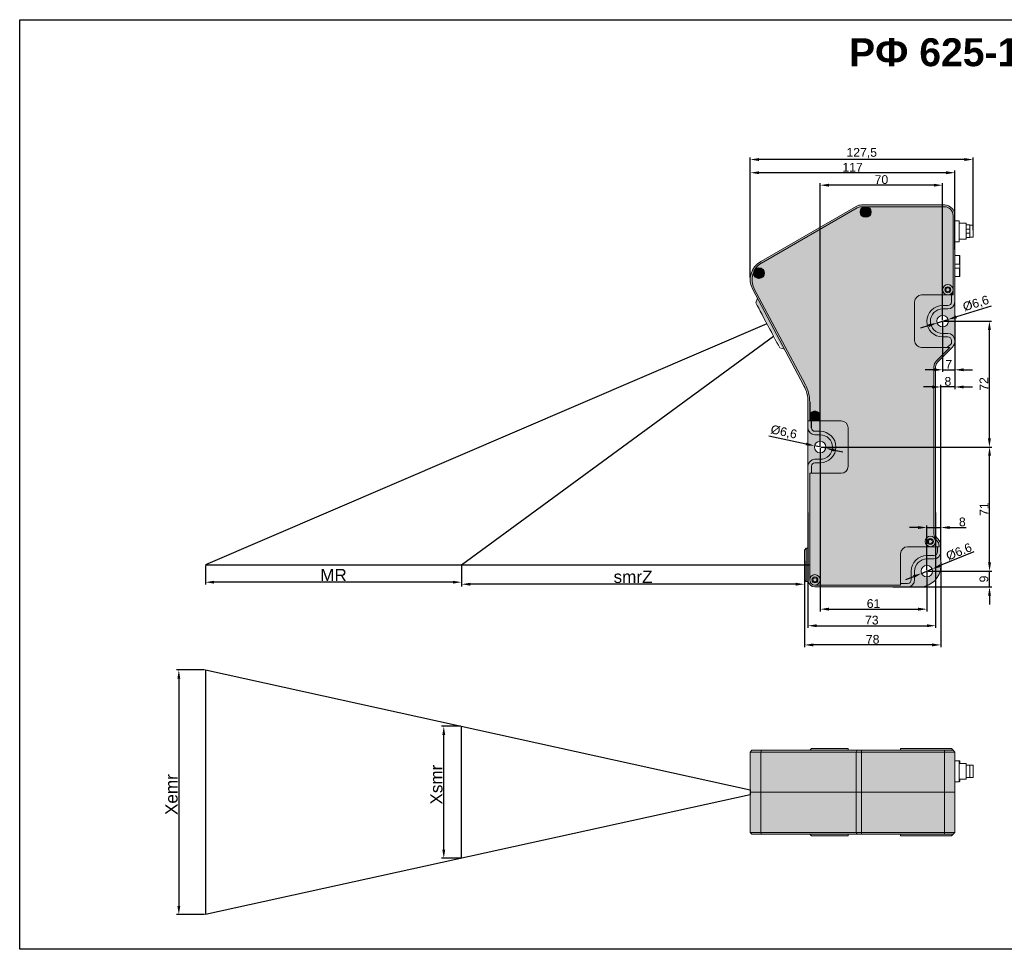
# Model space of a CAD drawing. Header units: millimetres. Extents: x 1690 to 10670, y 1931 to 4673.
# Tile 8 of 48: x 3795 to 4358, y 3020 to 3552. Entities that reach past the tile are written whole.
import ezdxf

# ---------------------------------------------------------------- set-up
doc = ezdxf.new("R2010")
doc.units = ezdxf.units.MM
doc.layers.add('FORMAT', color=7, linetype='Continuous')
doc.styles.get("Standard").update_dxf_attribs({"font": 'arial.ttf'})
doc.dimstyles.new('ISO-25', dxfattribs={"dimtxt": 2.5, "dimasz": 2.5, "dimexe": 1.25, "dimexo": 0.625, "dimtad": 1, "dimdec": 0, "dimtxsty": 'Standard', "dimcen": 2.5, "dimadec": 0, "dimazin": 0, "dimtfac": 1, "dimtdec": 0, "dimtmove": 0, "dimatfit": 3, "dimfxl": 0, "dimarcsym": 0})

# ---------------------------------------------------------------- blocks, each defined once
blk = doc.blocks.new('*D34')
at = {"color": 0, "lineweight": -2, "transparency": 16777216}
for p, q in [((4213.07, 3404.07), (4213.07, 3472.78)), ((4335.57, 3471.53), (4218.07, 3471.53)), ((4340.57, 3431.17), (4340.57, 3472.78))]:
    blk.add_line(p, q, dxfattribs=at)
at = {"color": 0, "transparency": 16777216}
for points in [[(4218.07, 3472.37), (4218.07, 3470.7), (4213.07, 3471.53)], [(4335.57, 3472.37), (4335.57, 3470.7), (4340.57, 3471.53)]]:
    blk.add_solid(points, dxfattribs=at)
at = {"layer": 'Defpoints', "color": 0, "transparency": 16777216}
for p in [(4213.07, 3471.53), (4340.57, 3430.54), (4213.07, 3403.44)]:
    blk.add_point(p, dxfattribs=at)
at = {"color": 0, "transparency": 16777216, "insert": (4276.82, 3475.16), "char_height": 5, "attachment_point": 5}
blk.add_mtext('127,5', dxfattribs=at)
blk = doc.blocks.new('*D39')
at = {"color": 0, "lineweight": -2, "transparency": 16777216}
for p, q in [((4244.07, 3241.93), (4244.07, 3192.6)), ((4322.07, 3241.12), (4322.07, 3192.6)), ((4317.07, 3193.85), (4249.07, 3193.85))]:
    blk.add_line(p, q, dxfattribs=at)
at = {"color": 0, "transparency": 16777216}
for points in [[(4249.07, 3194.68), (4249.07, 3193.01), (4244.07, 3193.85)], [(4317.07, 3194.68), (4317.07, 3193.01), (4322.07, 3193.85)]]:
    blk.add_solid(points, dxfattribs=at)
at = {"layer": 'Defpoints', "color": 0, "transparency": 16777216}
for p in [(4244.07, 3242.55), (4322.07, 3241.74), (4244.07, 3193.85)]:
    blk.add_point(p, dxfattribs=at)
at = {"color": 0, "transparency": 16777216, "insert": (4283.07, 3197.03), "char_height": 5, "attachment_point": 5}
blk.add_mtext('78', dxfattribs=at)
blk = doc.blocks.new('*D40')
at = {"color": 0, "lineweight": -2, "transparency": 16777216}
for p, q in [((4246.07, 3269.56), (4246.07, 3203.57)), ((4319.07, 3269.56), (4319.07, 3203.57)), ((4251.07, 3204.82), (4314.07, 3204.82))]:
    blk.add_line(p, q, dxfattribs=at)
at = {"color": 0, "transparency": 16777216}
for points in [[(4251.07, 3205.65), (4251.07, 3203.99), (4246.07, 3204.82)], [(4314.07, 3205.65), (4314.07, 3203.99), (4319.07, 3204.82)]]:
    blk.add_solid(points, dxfattribs=at)
at = {"layer": 'Defpoints', "color": 0, "transparency": 16777216}
for p in [(4246.07, 3270.19), (4319.07, 3270.19), (4319.07, 3204.82)]:
    blk.add_point(p, dxfattribs=at)
at = {"color": 0, "transparency": 16777216, "insert": (4282.57, 3208), "char_height": 5, "attachment_point": 5}
blk.add_mtext('73', dxfattribs=at)
blk = doc.blocks.new('*D41')
at = {"color": 0, "lineweight": -2, "transparency": 16777216}
for p, q in [((4349.87, 3241.04), (4349.87, 3246.04)), ((4314.69, 3236.04), (4351.12, 3236.04)), ((4349.87, 3227.04), (4349.87, 3236.04)), ((4294.68, 3227.04), (4351.12, 3227.04)), ((4349.87, 3222.04), (4349.87, 3217.04))]:
    blk.add_line(p, q, dxfattribs=at)
at = {"color": 0, "transparency": 16777216}
for points in [[(4349.04, 3241.04), (4350.7, 3241.04), (4349.87, 3236.04)], [(4349.04, 3222.04), (4350.7, 3222.04), (4349.87, 3227.04)]]:
    blk.add_solid(points, dxfattribs=at)
at = {"layer": 'Defpoints', "color": 0, "transparency": 16777216}
for p in [(4314.07, 3236.04), (4349.87, 3236.04), (4294.05, 3227.04)]:
    blk.add_point(p, dxfattribs=at)
at = {"color": 0, "transparency": 16777216, "insert": (4346.69, 3231.54), "char_height": 5, "attachment_point": 5, "rotation": 90}
blk.add_mtext('9', dxfattribs=at)
blk = doc.blocks.new('*D42')
at = {"color": 0, "lineweight": -2, "transparency": 16777216}
for p, q in [((4253.69, 3307.04), (4351.16, 3307.04)), ((4349.91, 3241.04), (4349.91, 3302.04)), ((4314.69, 3236.04), (4351.16, 3236.04))]:
    blk.add_line(p, q, dxfattribs=at)
at = {"color": 0, "transparency": 16777216}
for points in [[(4349.07, 3302.04), (4350.74, 3302.04), (4349.91, 3307.04)], [(4349.07, 3241.04), (4350.74, 3241.04), (4349.91, 3236.04)]]:
    blk.add_solid(points, dxfattribs=at)
at = {"layer": 'Defpoints', "color": 0, "transparency": 16777216}
for p in [(4253.07, 3307.04), (4349.91, 3307.04), (4314.07, 3236.04)]:
    blk.add_point(p, dxfattribs=at)
at = {"color": 0, "transparency": 16777216, "insert": (4346.77, 3271.54), "char_height": 5, "attachment_point": 5, "rotation": 90}
blk.add_mtext('71', dxfattribs=at)
blk = doc.blocks.new('*D43')
at = {"color": 0, "lineweight": -2, "transparency": 16777216}
for p, q in [((4323.69, 3379.04), (4351.07, 3379.04)), ((4349.82, 3312.04), (4349.82, 3374.04)), ((4253.69, 3307.04), (4351.07, 3307.04))]:
    blk.add_line(p, q, dxfattribs=at)
at = {"color": 0, "transparency": 16777216}
for points in [[(4348.99, 3374.04), (4350.66, 3374.04), (4349.82, 3379.04)], [(4348.99, 3312.04), (4350.66, 3312.04), (4349.82, 3307.04)]]:
    blk.add_solid(points, dxfattribs=at)
at = {"layer": 'Defpoints', "color": 0, "transparency": 16777216}
for p in [(4323.07, 3379.04), (4349.82, 3379.04), (4253.07, 3307.04)]:
    blk.add_point(p, dxfattribs=at)
at = {"color": 0, "transparency": 16777216, "insert": (4346.69, 3343.13), "char_height": 5, "attachment_point": 5, "rotation": 90}
blk.add_mtext('72', dxfattribs=at)
blk = doc.blocks.new('*D44')
at = {"color": 0, "lineweight": -2, "transparency": 16777216}
for p, q in [((4323.07, 3378.42), (4323.07, 3349.99)), ((4330.07, 3380.94), (4330.07, 3349.99)), ((4318.07, 3351.24), (4313.07, 3351.24)), ((4323.07, 3351.24), (4330.07, 3351.24)), ((4335.07, 3351.24), (4340.07, 3351.24))]:
    blk.add_line(p, q, dxfattribs=at)
at = {"color": 0, "transparency": 16777216}
for points in [[(4318.07, 3352.08), (4318.07, 3350.41), (4323.07, 3351.24)], [(4335.07, 3352.08), (4335.07, 3350.41), (4330.07, 3351.24)]]:
    blk.add_solid(points, dxfattribs=at)
at = {"layer": 'Defpoints', "color": 0, "transparency": 16777216}
for p in [(4323.07, 3379.04), (4330.07, 3381.57), (4330.07, 3351.24)]:
    blk.add_point(p, dxfattribs=at)
at = {"color": 0, "transparency": 16777216, "insert": (4326.57, 3354.37), "char_height": 5, "attachment_point": 5}
blk.add_mtext('7', dxfattribs=at)
blk = doc.blocks.new('*D45')
at = {"color": 0, "lineweight": -2, "transparency": 16777216}
for p, q in [((4253.07, 3307.67), (4253.07, 3458.1)), ((4318.07, 3456.85), (4258.07, 3456.85)), ((4323.07, 3379.67), (4323.07, 3458.1))]:
    blk.add_line(p, q, dxfattribs=at)
at = {"color": 0, "transparency": 16777216}
for points in [[(4258.07, 3457.68), (4258.07, 3456.02), (4253.07, 3456.85)], [(4318.07, 3457.68), (4318.07, 3456.02), (4323.07, 3456.85)]]:
    blk.add_solid(points, dxfattribs=at)
at = {"layer": 'Defpoints', "color": 0, "transparency": 16777216}
for p in [(4253.07, 3456.85), (4323.07, 3379.04), (4253.07, 3307.04)]:
    blk.add_point(p, dxfattribs=at)
at = {"color": 0, "transparency": 16777216, "insert": (4288.07, 3460.03), "char_height": 5, "attachment_point": 5}
blk.add_mtext('70', dxfattribs=at)
blk = doc.blocks.new('*D46')
at = {"color": 0, "lineweight": -2, "transparency": 16777216}
for p, q in [((4309.07, 3261.01), (4304.07, 3261.01)), ((4314.07, 3236.67), (4314.07, 3262.26)), ((4314.07, 3261.01), (4322.07, 3261.01)), ((4322.07, 3242.37), (4322.07, 3262.26)), ((4327.07, 3261.01), (4336.61, 3261.01))]:
    blk.add_line(p, q, dxfattribs=at)
at = {"color": 0, "transparency": 16777216}
for points in [[(4309.07, 3261.84), (4309.07, 3260.18), (4314.07, 3261.01)], [(4327.07, 3261.84), (4327.07, 3260.18), (4322.07, 3261.01)]]:
    blk.add_solid(points, dxfattribs=at)
at = {"layer": 'Defpoints', "color": 0, "transparency": 16777216}
for p in [(4322.07, 3261.01), (4322.07, 3241.74), (4314.07, 3236.04)]:
    blk.add_point(p, dxfattribs=at)
at = {"color": 0, "transparency": 16777216, "insert": (4334.34, 3264.19), "char_height": 5, "attachment_point": 5}
blk.add_mtext('8', dxfattribs=at)
blk = doc.blocks.new('*D47')
at = {"color": 0, "lineweight": -2, "transparency": 16777216}
for p, q in [((4330.07, 3374.98), (4330.07, 3340.16)), ((4317.07, 3341.41), (4312.07, 3341.41)), ((4322.07, 3242.99), (4322.07, 3342.66)), ((4330.07, 3341.41), (4322.07, 3341.41)), ((4335.07, 3341.41), (4340.07, 3341.41))]:
    blk.add_line(p, q, dxfattribs=at)
at = {"color": 0, "transparency": 16777216}
for points in [[(4317.07, 3342.25), (4317.07, 3340.58), (4322.07, 3341.41)], [(4335.07, 3342.25), (4335.07, 3340.58), (4330.07, 3341.41)]]:
    blk.add_solid(points, dxfattribs=at)
at = {"layer": 'Defpoints', "color": 0, "transparency": 16777216}
for p in [(4330.07, 3375.61), (4322.07, 3341.41), (4322.07, 3242.37)]:
    blk.add_point(p, dxfattribs=at)
at = {"color": 0, "transparency": 16777216, "insert": (4326.07, 3344.59), "char_height": 5, "attachment_point": 5}
blk.add_mtext('8', dxfattribs=at)
blk = doc.blocks.new('*D48')
at = {"color": 0, "lineweight": -2, "transparency": 16777216}
for p, q in [((4223.72, 3313.41), (4244.96, 3308.8)), ((4256.29, 3306.34), (4249.84, 3307.74)), ((4261.18, 3305.28), (4266.06, 3304.22))]:
    blk.add_line(p, q, dxfattribs=at)
at = {"color": 0, "transparency": 16777216}
for points in [[(4245.13, 3309.62), (4244.78, 3307.99), (4249.84, 3307.74)], [(4261.36, 3306.09), (4261, 3304.47), (4256.29, 3306.34)]]:
    blk.add_solid(points, dxfattribs=at)
at = {"layer": 'Defpoints', "color": 0, "transparency": 16777216}
for p in [(4249.84, 3307.74), (4256.29, 3306.34)]:
    blk.add_point(p, dxfattribs=at)
at = {"color": 0, "transparency": 16777216, "insert": (4232.22, 3315.37), "char_height": 5, "attachment_point": 5, "rotation": 347.7503}
blk.add_mtext('%%c6,6', dxfattribs=at)
blk = doc.blocks.new('*D49')
at = {"color": 0, "lineweight": -2, "transparency": 16777216}
for p, q in [((4253.07, 3306.42), (4253.07, 3213.05)), ((4314.07, 3235.42), (4314.07, 3213.05)), ((4258.07, 3214.3), (4309.07, 3214.3))]:
    blk.add_line(p, q, dxfattribs=at)
at = {"color": 0, "transparency": 16777216}
for points in [[(4258.07, 3215.14), (4258.07, 3213.47), (4253.07, 3214.3)], [(4309.07, 3215.14), (4309.07, 3213.47), (4314.07, 3214.3)]]:
    blk.add_solid(points, dxfattribs=at)
at = {"layer": 'Defpoints', "color": 0, "transparency": 16777216}
for p in [(4253.07, 3307.04), (4314.07, 3236.04), (4314.07, 3214.3)]:
    blk.add_point(p, dxfattribs=at)
at = {"color": 0, "transparency": 16777216, "insert": (4283.57, 3217.48), "char_height": 5, "attachment_point": 5}
blk.add_mtext('61', dxfattribs=at)
blk = doc.blocks.new('*D73')
at = {"color": 0, "lineweight": -2, "transparency": 16777216}
for p, q in [((4213.07, 3404.69), (4213.07, 3465.24)), ((4325.07, 3463.99), (4218.07, 3463.99)), ((4330.07, 3420.12), (4330.07, 3465.24))]:
    blk.add_line(p, q, dxfattribs=at)
at = {"color": 0, "transparency": 16777216}
for points in [[(4218.07, 3464.82), (4218.07, 3463.15), (4213.07, 3463.99)], [(4325.07, 3464.82), (4325.07, 3463.15), (4330.07, 3463.99)]]:
    blk.add_solid(points, dxfattribs=at)
at = {"layer": 'Defpoints', "color": 0, "transparency": 16777216}
for p in [(4213.07, 3463.99), (4330.07, 3419.5), (4213.07, 3404.07)]:
    blk.add_point(p, dxfattribs=at)
at = {"color": 0, "transparency": 16777216, "insert": (4271.57, 3467.12), "char_height": 5, "attachment_point": 5}
blk.add_mtext('117', dxfattribs=at)
blk = doc.blocks.new('*D80')
at = {"color": 0, "lineweight": -2, "transparency": 16777216}
for p, q in [((4350.83, 3387.72), (4330.99, 3381.52)), ((4319.92, 3378.06), (4326.22, 3380.03)), ((4315.15, 3376.56), (4310.37, 3375.07))]:
    blk.add_line(p, q, dxfattribs=at)
at = {"color": 0, "transparency": 16777216}
for points in [[(4314.9, 3377.36), (4315.39, 3375.77), (4319.92, 3378.06)], [(4330.74, 3382.31), (4331.24, 3380.72), (4326.22, 3380.03)]]:
    blk.add_solid(points, dxfattribs=at)
at = {"layer": 'Defpoints', "color": 0, "transparency": 16777216}
for p in [(4319.92, 3378.06), (4326.22, 3380.03)]:
    blk.add_point(p, dxfattribs=at)
at = {"color": 0, "transparency": 16777216, "insert": (4342.19, 3388.91), "char_height": 5, "attachment_point": 5, "rotation": 17.3688}
blk.add_mtext('%%c6,6', dxfattribs=at)
blk = doc.blocks.new('*D81')
at = {"color": 0, "lineweight": -2, "transparency": 16777216}
for p, q in [((4340.98, 3247.09), (4321.75, 3239.19)), ((4311.01, 3234.79), (4317.12, 3237.29)), ((4306.39, 3232.89), (4301.76, 3230.99))]:
    blk.add_line(p, q, dxfattribs=at)
at = {"color": 0, "transparency": 16777216}
for points in [[(4321.43, 3239.96), (4322.06, 3238.42), (4317.12, 3237.29)], [(4306.07, 3233.66), (4306.71, 3232.12), (4311.01, 3234.79)]]:
    blk.add_solid(points, dxfattribs=at)
at = {"layer": 'Defpoints', "color": 0, "transparency": 16777216}
for p in [(4317.12, 3237.29), (4311.01, 3234.79)]:
    blk.add_point(p, dxfattribs=at)
at = {"color": 0, "transparency": 16777216, "insert": (4332.41, 3247.16), "char_height": 5, "attachment_point": 5, "rotation": 22.3174}
blk.add_mtext('%%c6.6', dxfattribs=at)
blk = doc.blocks.new('*D153')
at = {"color": 0, "lineweight": -2, "transparency": 16777216}
for p, q in [((4047.44, 3147.3), (4036.6, 3147.3)), ((4037.85, 3076.79), (4037.85, 3142.3)), ((4047.44, 3071.79), (4036.6, 3071.79))]:
    blk.add_line(p, q, dxfattribs=at)
at = {"color": 0, "transparency": 16777216}
for points in [[(4037.02, 3142.3), (4038.68, 3142.3), (4037.85, 3147.3)], [(4037.02, 3076.79), (4038.68, 3076.79), (4037.85, 3071.79)]]:
    blk.add_solid(points, dxfattribs=at)
at = {"layer": 'Defpoints', "color": 0, "transparency": 16777216}
for p in [(4037.85, 3147.3), (4048.07, 3147.3), (4048.07, 3071.79)]:
    blk.add_point(p, dxfattribs=at)
at = {"color": 0, "transparency": 16777216, "insert": (4030.11, 3113.92), "char_height": 7, "attachment_point": 2, "rotation": 90}
blk.add_mtext('Xsmr', dxfattribs=at)
blk = doc.blocks.new('*D154')
at = {"color": 0, "lineweight": -2, "transparency": 16777216}
for p, q in [((3900.97, 3179.54), (3885.13, 3179.54)), ((3886.38, 3174.54), (3886.38, 3044.54)), ((3900.97, 3039.54), (3885.13, 3039.54))]:
    blk.add_line(p, q, dxfattribs=at)
at = {"color": 0, "transparency": 16777216}
for points in [[(3885.55, 3174.54), (3887.21, 3174.54), (3886.38, 3179.54)], [(3885.55, 3044.54), (3887.21, 3044.54), (3886.38, 3039.54)]]:
    blk.add_solid(points, dxfattribs=at)
at = {"layer": 'Defpoints', "color": 0, "transparency": 16777216}
for p in [(3901.59, 3179.54), (3886.38, 3039.54), (3901.59, 3039.54)]:
    blk.add_point(p, dxfattribs=at)
at = {"color": 0, "transparency": 16777216, "insert": (3878.64, 3108.22), "char_height": 7, "attachment_point": 2, "rotation": 90}
blk.add_mtext('Xemr', dxfattribs=at)
blk = doc.blocks.new('*D155')
at = {"color": 0, "lineweight": -2, "transparency": 16777216}
for p, q in [((4048.07, 3239.02), (4048.07, 3227.32)), ((4244.07, 3239.02), (4244.07, 3227.32)), ((4239.07, 3228.57), (4053.07, 3228.57))]:
    blk.add_line(p, q, dxfattribs=at)
at = {"color": 0, "transparency": 16777216}
for points in [[(4053.07, 3229.41), (4053.07, 3227.74), (4048.07, 3228.57)], [(4239.07, 3229.41), (4239.07, 3227.74), (4244.07, 3228.57)]]:
    blk.add_solid(points, dxfattribs=at)
at = {"layer": 'Defpoints', "color": 0, "transparency": 16777216}
for p in [(4048.07, 3239.64), (4244.07, 3239.64), (4048.07, 3228.57)]:
    blk.add_point(p, dxfattribs=at)
at = {"color": 0, "transparency": 16777216, "insert": (4146.07, 3232.76), "char_height": 7, "attachment_point": 5}
blk.add_mtext('smrZ', dxfattribs=at)
blk = doc.blocks.new('*D156')
at = {"color": 0, "lineweight": -2, "transparency": 16777216}
for p, q in [((3901.53, 3239.02), (3901.53, 3228.48)), ((4048.07, 3239.02), (4048.07, 3228.48)), ((4043.07, 3229.73), (3906.53, 3229.73))]:
    blk.add_line(p, q, dxfattribs=at)
at = {"color": 0, "transparency": 16777216}
for points in [[(3906.53, 3230.56), (3906.53, 3228.9), (3901.53, 3229.73)], [(4043.07, 3230.56), (4043.07, 3228.9), (4048.07, 3229.73)]]:
    blk.add_solid(points, dxfattribs=at)
at = {"layer": 'Defpoints', "color": 0, "transparency": 16777216}
for p in [(3901.53, 3239.64), (4048.07, 3239.64), (3901.53, 3229.73)]:
    blk.add_point(p, dxfattribs=at)
at = {"color": 0, "transparency": 16777216, "insert": (3974.8, 3233.85), "char_height": 7, "attachment_point": 5}
blk.add_mtext('MR', dxfattribs=at)

msp = doc.modelspace()

# ---------------------------------------------------------------- hatches: boundary and pattern name
h = msp.add_hatch(color=254)
h.dxf.hatch_style = 1
h.paths.add_polyline_path([(4330.07, 3390.04), (4330.07, 3390.04), (4330.07, 3439.54, 0.414214), (4324.07, 3445.54), (4276.68, 3445.54, 0.131653), (4273.68, 3444.74), (4219.07, 3413.21, 0.404132), (4214.47, 3397.18), (4243.72, 3342.17, -0.122834), (4246.07, 3332.78), (4246.07, 3318.04, 0.414214), (4250.07, 3314.04), (4253.06, 3314.04, -1.000511), (4253.07, 3300.04), (4253.07, 3300.04), (4250.06, 3300.04, 0.413904), (4246.07, 3296.04), (4246.07, 3296.04), (4246.07, 3231.04, 0.414214), (4250.07, 3227.04), (4303.07, 3227.04, 0.414331), (4307.07, 3231.04), (4307.07, 3236.04, -0.414115), (4314.07, 3243.04), (4318.07, 3243.04, 0.414214), (4322.07, 3247.04), (4322.07, 3247.04), (4322.07, 3250.28, 0.201513), (4320.27, 3254.57, -0.201277), (4319.07, 3257.42), (4319.07, 3352.88, -0.198961), (4320.24, 3355.71), (4328.31, 3363.78, 0.098491), (4329.61, 3365.73, 0.101867), (4330.07, 3368.11, 0.409903), (4326.06, 3372.04), (4323.07, 3372.04, -0.999305), (4323.06, 3386.04), (4326.07, 3386.04, 0.414214)])
h = msp.add_hatch(color=254)
h.dxf.hatch_style = 1
h.paths.add_polyline_path([(4329.07, 3439.54, 0.41409), (4324.07, 3444.54), (4279.07, 3444.54, -0.414214), (4282.07, 3441.54, -1), (4276.07, 3441.54, -0.414214), (4279.07, 3444.54), (4276.68, 3444.54, 0.131653), (4274.18, 3443.87), (4219.57, 3412.34, 0.140023), (4215.42, 3407.95, -0.781198), (4221.07, 3406.54, -1), (4215.07, 3406.54, -0.124482), (4215.36, 3407.98, 0.249386), (4215.36, 3397.65), (4244.61, 3342.63, -0.122785), (4247.07, 3332.77), (4247.07, 3324.54, -1.671814), (4251.73, 3322.04), (4265.06, 3322.04, -0.414493), (4269.07, 3318.04), (4269.07, 3296.04, -0.414251), (4265.07, 3292.04), (4248.07, 3292.04), (4247.07, 3292.04), (4247.07, 3231.04, -2.414623), (4250.07, 3228.04), (4299.07, 3228.04), (4299.07, 3229.04), (4299.07, 3246.04, -0.414214), (4303.07, 3250.04), (4303.07, 3250.04), (4316.07, 3250.04, -0.414421), (4313.07, 3253.04, -1), (4319.07, 3253.04, -0.414006), (4316.07, 3250.04), (4320.07, 3250.04), (4321.06, 3250.04, 0.214093), (4319.57, 3253.85, -0.201513), (4318.07, 3257.42), (4318.07, 3352.88, -0.198591), (4319.53, 3356.42), (4327.15, 3364.04), (4325.74, 3364.04), (4311.07, 3364.04, -0.414214), (4307.07, 3368.04), (4307.07, 3390.04, -0.41373), (4311.06, 3394.04), (4326.07, 3394.04, -2.413286), (4329.07, 3397.04)])
h.paths.add_polyline_path([(4328.07, 3390.04), (4328.07, 3394.04), (4311.06, 3394.04, 0.41373), (4307.07, 3390.04), (4307.07, 3368.04, 0.414214), (4311.07, 3364.04), (4325.74, 3364.04), (4328.07, 3366.37), (4328.07, 3368.04, 0.413753), (4326.07, 3370.04), (4323.08, 3370.04, -1.000165), (4323.06, 3388.04), (4326.07, 3388.04, 0.414674)], flags=17)
h.paths.add_polyline_path([(4326.07, 3386.04), (4326.07, 3386.04), (4323.06, 3386.04, 0.999305), (4323.07, 3372.04), (4326.06, 3372.04, -0.414691), (4330.07, 3368.04), (4330.07, 3390.04, -0.414214)])
h.paths.add_polyline_path([(4326.37, 3379.04, -1), (4319.77, 3379.04, -1)], flags=16)
h.paths.add_polyline_path([(4329.07, 3397.04, 2.414214), (4326.07, 3394.04, 0.414214)])
h.paths.add_polyline_path([(4324.37, 3397.04, -1), (4327.77, 3397.04, -1)], flags=16)
h.paths.add_polyline_path([(4324.92, 3397.04, -1), (4327.22, 3397.04, -1)], flags=0)
h.paths.add_polyline_path([(4327.22, 3397.04, 1), (4324.92, 3397.04, 1)], flags=0)
h.paths.add_polyline_path([(4327.77, 3397.04, 1), (4324.37, 3397.04, 1)], flags=16)
h.paths.add_polyline_path([(4269.07, 3318.04, 0.414493), (4265.06, 3322.04), (4251.73, 3322.04), (4248.07, 3322.04), (4248.07, 3318.04, 0.414251), (4250.07, 3316.04), (4253.07, 3316.04, -0.999745), (4253.07, 3298.04), (4250.07, 3298.04, 0.41436), (4248.07, 3296.04), (4248.07, 3292.04), (4265.07, 3292.04, 0.414251), (4269.07, 3296.04)], flags=17)
h.paths.add_polyline_path([(4320.07, 3247.04), (4320.07, 3250.04), (4316.07, 3250.04), (4303.07, 3250.04, 0.414214), (4299.07, 3246.04), (4299.07, 3229.04), (4303.07, 3229.04, 0.41445), (4305.07, 3231.04), (4305.07, 3236.04, -0.414178), (4314.07, 3245.04), (4318.07, 3245.04, 0.414282)], flags=17)
h.paths.add_polyline_path([(4322.07, 3239.04), (4322.07, 3247.04, -0.414214), (4318.07, 3243.04), (4314.07, 3243.04, 0.414115), (4307.07, 3236.04), (4307.07, 3231.04, -0.414331), (4303.07, 3227.04), (4310.07, 3227.04, 0.414214)])
h.paths.add_polyline_path([(4310.77, 3236.04, -1), (4317.37, 3236.04, -1)], flags=0)
h.paths.add_polyline_path([(4310.77, 3236.04, 1), (4317.37, 3236.04, 1)], flags=16)
h = msp.add_hatch(color=254)
h.dxf.hatch_style = 1
h.paths.add_polyline_path([(4282.07, 3441.54, 1), (4276.07, 3441.54, 1)])
h = msp.add_hatch(color=254)
h.dxf.hatch_style = 1
h.paths.add_polyline_path([(4280.22, 3441.54, 1), (4277.92, 3441.54, 1)])
h = msp.add_hatch(color=254)
h.dxf.hatch_style = 1
h.paths.add_polyline_path([(4215.07, 3406.54, 1), (4221.07, 3406.54, 1)])
h = msp.add_hatch(color=254)
h.dxf.hatch_style = 1
h.paths.add_polyline_path([(4216.92, 3406.54, 1), (4219.22, 3406.54, 1)])
h = msp.add_hatch(color=254)
h.dxf.hatch_style = 1
h.paths.add_polyline_path([(4329.07, 3397.04, -0.414373), (4326.07, 3394.04), (4328.07, 3394.04), (4329.07, 3394.04)])
h = msp.add_hatch(color=254)
h.dxf.hatch_style = 1
h.paths.add_polyline_path([(4232.63, 3363.04), (4217.14, 3392.17), (4216.31, 3389.47), (4217.06, 3388.06), (4231.38, 3363.42)])
h = msp.add_hatch(color=254)
h.dxf.hatch_style = 1
h.paths.add_polyline_path([(4247.07, 3324.54, 0.251381), (4248.41, 3322.04), (4251.73, 3322.04, 1.671586)])
h.paths.add_polyline_path([(4251.77, 3324.54, 1), (4248.37, 3324.54, 1)], flags=16)
h = msp.add_hatch(color=254)
h.dxf.hatch_style = 1
h.paths.add_polyline_path([(4247.07, 3322.04), (4248.07, 3322.04), (4248.41, 3322.04, -0.251317), (4247.07, 3324.54)])
h = msp.add_hatch(color=254)
h.dxf.hatch_style = 1
h.paths.add_polyline_path([(4251.77, 3324.54, 1), (4248.37, 3324.54, 1)])
h = msp.add_hatch(color=254)
h.dxf.hatch_style = 1
h.paths.add_polyline_path([(4251.22, 3324.54, -1), (4248.92, 3324.54, -1)])
h = msp.add_hatch(color=254)
h.dxf.hatch_style = 1
h.paths.add_polyline_path([(4253.06, 3314.04), (4250.07, 3314.04, -0.414214), (4246.07, 3318.04), (4246.07, 3296.04, -0.413904), (4250.06, 3300.04), (4253.07, 3300.04, 1.000511)])
h.paths.add_polyline_path([(4256.37, 3307.04, -1), (4249.77, 3307.04, -1)], flags=0)
h.paths.add_polyline_path([(4249.77, 3307.04, 1), (4256.37, 3307.04, 1)], flags=16)
h = msp.add_hatch(color=254)
h.dxf.hatch_style = 1
h.paths.add_polyline_path([(4245.07, 3249.14), (4244.07, 3248.14), (4244.07, 3231.14), (4245.07, 3230.14)])
h = msp.add_hatch(color=254)
h.dxf.hatch_style = 1
h.paths.add_polyline_path([(4246.07, 3249.14), (4245.07, 3249.14), (4245.07, 3230.14), (4246.07, 3230.14)])
h = msp.add_hatch(color=254)
h.dxf.hatch_style = 1
h.paths.add_polyline_path([(4219.07, 3132.54), (4213.07, 3132.54), (4213.07, 3109.54), (4219.07, 3109.54)])
h.paths.add_polyline_path([(4219.07, 3109.54), (4213.07, 3109.54), (4213.07, 3086.54), (4219.07, 3086.54)])
h.paths.add_polyline_path([(4276.68, 3132.54), (4273.68, 3132.54), (4273.68, 3109.54), (4276.68, 3109.54)])
h.paths.add_polyline_path([(4276.68, 3109.54), (4273.68, 3109.54), (4273.68, 3086.54), (4276.68, 3086.54)])
h.paths.add_polyline_path([(4330.07, 3132.54), (4324.07, 3132.54), (4324.07, 3109.54), (4330.07, 3109.54)])
h.paths.add_polyline_path([(4330.07, 3109.54), (4324.07, 3109.54), (4324.07, 3086.54), (4330.07, 3086.54)])
h.paths.add_polyline_path([(4324.07, 3086.54), (4276.68, 3086.54), (4276.68, 3085.54), (4279.07, 3085.54), (4324.07, 3085.54)])
h.paths.add_polyline_path([(4330.07, 3086.54), (4324.07, 3086.54), (4324.07, 3085.54), (4329.07, 3085.54)])
h.paths.add_polyline_path([(4329.07, 3085.54), (4324.07, 3085.54), (4299.07, 3085.54), (4299.07, 3084.54), (4303.07, 3084.54), (4307.07, 3084.54), (4311.07, 3084.54), (4328.07, 3084.54)])
h.paths.add_polyline_path([(4273.68, 3086.54), (4219.07, 3086.54), (4219.57, 3085.54), (4274.18, 3085.54)])
h.paths.add_polyline_path([(4269.07, 3085.54), (4247.07, 3085.54), (4248.07, 3084.54), (4265.07, 3084.54), (4269.07, 3084.54)])
h.paths.add_polyline_path([(4274.18, 3133.54), (4219.57, 3133.54), (4219.07, 3132.54), (4273.68, 3132.54)])
h.paths.add_polyline_path([(4269.07, 3134.54), (4265.07, 3134.54), (4248.07, 3134.54), (4247.07, 3133.54), (4269.07, 3133.54)])
h.paths.add_polyline_path([(4328.07, 3134.54), (4311.07, 3134.54), (4307.07, 3134.54), (4303.07, 3134.54), (4299.07, 3134.54), (4299.07, 3133.54), (4324.07, 3133.54), (4329.07, 3133.54)])
h.paths.add_polyline_path([(4324.07, 3133.54), (4276.68, 3133.54), (4276.68, 3132.54), (4324.07, 3132.54)])
h = msp.add_hatch(color=254)
h.dxf.hatch_style = 1
h.paths.add_polyline_path([(4219.07, 3086.54), (4213.07, 3086.54), (4214.07, 3085.54), (4219.57, 3085.54)])
h.paths.add_polyline_path([(4276.68, 3086.54), (4273.68, 3086.54), (4274.18, 3085.54), (4276.68, 3085.54)])
h.paths.add_polyline_path([(4276.68, 3133.54), (4274.18, 3133.54), (4273.68, 3132.54), (4276.68, 3132.54)])
h.paths.add_polyline_path([(4329.07, 3133.54), (4324.07, 3133.54), (4324.07, 3132.54), (4330.07, 3132.54)])
h.paths.add_polyline_path([(4219.57, 3133.54), (4214.07, 3133.54), (4213.07, 3132.54), (4219.07, 3132.54)])
h = msp.add_hatch(color=254)
h.dxf.hatch_style = 1
h.paths.add_polyline_path([(4273.68, 3132.54), (4219.07, 3132.54), (4219.07, 3109.54), (4273.68, 3109.54)])
h.paths.add_polyline_path([(4273.68, 3109.54), (4219.07, 3109.54), (4219.07, 3086.54), (4273.68, 3086.54)])
h.paths.add_polyline_path([(4324.07, 3132.54), (4276.68, 3132.54), (4276.68, 3109.54), (4324.07, 3109.54)])
h.paths.add_polyline_path([(4324.07, 3109.54), (4276.68, 3109.54), (4276.68, 3086.54), (4324.07, 3086.54)])

# ---------------------------------------------------------------- linework, layer by layer
at = {"color": 7, "linetype": 'Continuous', "lineweight": 15}
for p, q in [((4276.68, 3445.54), (4324.07, 3445.54)), ((4219.07, 3413.21), (4273.68, 3444.74)), ((4274.18, 3443.87), (4219.57, 3412.34)), ((4279.07, 3444.54), (4276.68, 3444.54)), ((4324.07, 3444.54), (4279.07, 3444.54)), ((4329.07, 3397.04), (4329.07, 3439.54)), ((4330.07, 3439.54), (4330.07, 3390.04)), ((4332.57, 3436.54), (4330.07, 3436.54)), ((4332.57, 3436.54), (4332.57, 3424.54)), ((4336.57, 3435.04), (4332.57, 3435.04)), ((4336.57, 3435.04), (4336.57, 3426.04)), ((4338.57, 3434.24), (4336.57, 3434.24)), ((4338.57, 3434.24), (4338.57, 3431.74)), ((4340.57, 3434.04), (4338.57, 3434.04)), ((4340.57, 3434.04), (4340.57, 3427.04)), ((4338.57, 3431.74), (4336.57, 3431.74)), ((4338.57, 3429.34), (4336.57, 3429.34)), ((4338.57, 3431.74), (4338.57, 3430.54)), ((4338.57, 3430.54), (4338.57, 3429.34)), ((4338.57, 3429.34), (4338.57, 3426.84)), ((4330.07, 3424.54), (4332.57, 3424.54)), ((4332.57, 3426.04), (4336.57, 3426.04)), ((4336.57, 3426.84), (4338.57, 3426.84)), ((4338.57, 3427.04), (4340.57, 3427.04)), ((4332.67, 3416.54), (4330.07, 3416.54)), ((4330.07, 3411.64), (4332.67, 3411.64)), ((4332.97, 3416.24), (4332.97, 3411.33)), ((4330.07, 3409.44), (4332.67, 3409.44)), ((4332.97, 3409.75), (4332.97, 3411.33)), ((4332.97, 3409.75), (4332.97, 3404.84)), ((4330.07, 3404.54), (4332.67, 3404.54)), ((4243.73, 3342.16), (4214.47, 3397.18)), ((4215.36, 3397.65), (4244.61, 3342.63)), ((4329.07, 3394.04), (4329.07, 3397.04)), ((4217.14, 3392.17), (4216.31, 3389.47)), ((4307.07, 3368.04), (4307.07, 3390.04)), ((4311.07, 3394.04), (4328.07, 3394.04)), ((4328.07, 3390.04), (4328.07, 3394.04)), ((4328.07, 3394.04), (4329.07, 3394.04)), ((4330.07, 3368.04), (4330.07, 3390.04)), ((4323.07, 3388.04), (4326.07, 3388.04)), ((4326.07, 3386.04), (4323.07, 3386.04)), ((4323.07, 3372.04), (4326.07, 3372.04)), ((4326.07, 3370.04), (4323.07, 3370.04)), ((4328.07, 3366.37), (4328.07, 3368.04)), ((4330.07, 3368.04), (4330.07, 3368.03)), ((4229.92, 3363.86), (4232.63, 3363.04)), ((4325.74, 3364.04), (4311.07, 3364.04)), ((4319.53, 3356.42), (4327.15, 3364.04)), ((4328.31, 3363.78), (4320.24, 3355.71)), ((4325.74, 3364.04), (4328.07, 3366.37)), ((4327.15, 3364.04), (4325.74, 3364.04)), ((4318.07, 3257.42), (4318.07, 3352.88)), ((4319.07, 3352.88), (4319.07, 3257.42)), ((4246.07, 3318.04), (4246.07, 3332.77)), ((4247.07, 3332.77), (4247.07, 3324.54)), ((4246.07, 3322.04), (4265.07, 3322.04)), ((4247.07, 3324.54), (4247.07, 3322.04)), ((4247.07, 3322.04), (4248.07, 3322.04)), ((4248.07, 3322.04), (4248.07, 3318.04)), ((4246.07, 3318.04), (4246.07, 3296.04)), ((4250.07, 3316.04), (4253.07, 3316.04)), ((4269.07, 3318.04), (4269.07, 3296.04)), ((4253.07, 3314.04), (4250.07, 3314.04)), ((4250.07, 3300.04), (4253.07, 3300.04)), ((4246.07, 3231.04), (4246.07, 3296.04)), ((4248.07, 3296.04), (4248.07, 3292.04)), ((4253.07, 3298.04), (4250.07, 3298.04)), ((4248.07, 3292.04), (4247.07, 3292.04)), ((4247.07, 3292.04), (4247.07, 3231.04)), ((4265.07, 3292.04), (4248.07, 3292.04)), ((4244.07, 3248.14), (4245.07, 3249.14)), ((4245.07, 3249.14), (4245.07, 3230.14)), ((4245.07, 3249.14), (4246.07, 3249.14)), ((4246.07, 3230.14), (4246.07, 3249.14)), ((4303.07, 3250.04), (4320.07, 3250.04)), ((4320.07, 3247.04), (4320.07, 3250.04)), ((4320.07, 3250.04), (4321.07, 3250.04)), ((4321.07, 3250.04), (4321.07, 3250.28)), ((4322.07, 3250.28), (4322.07, 3247.04)), ((4244.07, 3240.56), (4244.07, 3248.14)), ((4299.07, 3229.04), (4299.07, 3246.04)), ((4314.07, 3245.04), (4318.07, 3245.04)), ((4318.07, 3243.04), (4314.07, 3243.04)), ((4322.07, 3239.04), (4322.07, 3247.04)), ((4244.07, 3231.14), (4244.07, 3238.72)), ((4305.07, 3231.04), (4305.07, 3236.04)), ((4307.07, 3236.04), (4307.07, 3231.04)), ((4245.07, 3230.14), (4244.07, 3231.14)), ((4245.07, 3230.14), (4246.07, 3230.14)), ((4250.07, 3228.04), (4299.07, 3228.04)), ((4303.07, 3227.04), (4250.07, 3227.04)), ((4299.07, 3228.04), (4299.07, 3229.04)), ((4299.07, 3229.04), (4303.07, 3229.04)), ((4303.07, 3227.04), (4310.07, 3227.04)), ((4214.07, 3133.54), (4213.07, 3132.54)), ((4213.07, 3132.54), (4213.07, 3109.54)), ((4219.07, 3132.54), (4213.07, 3132.54)), ((4213.07, 3132.54), (4213.07, 3109.54)), ((4214.07, 3133.54), (4219.57, 3133.54)), ((4219.57, 3133.54), (4219.07, 3132.54)), ((4273.68, 3132.54), (4219.07, 3132.54)), ((4219.07, 3109.54), (4219.07, 3132.54)), ((4219.57, 3133.54), (4274.18, 3133.54)), ((4248.07, 3134.54), (4247.07, 3133.54)), ((4248.07, 3134.54), (4265.07, 3134.54)), ((4265.07, 3134.54), (4269.07, 3134.54)), ((4269.07, 3134.54), (4269.07, 3133.54)), ((4274.18, 3133.54), (4273.68, 3132.54)), ((4276.68, 3132.54), (4273.68, 3132.54)), ((4273.68, 3109.54), (4273.68, 3132.54)), ((4274.18, 3133.54), (4276.68, 3133.54)), ((4276.68, 3133.54), (4324.07, 3133.54)), ((4276.68, 3133.54), (4276.68, 3132.54)), ((4324.07, 3132.54), (4276.68, 3132.54)), ((4276.68, 3132.54), (4276.68, 3109.54)), ((4299.07, 3133.54), (4299.07, 3134.54)), ((4299.07, 3134.54), (4303.07, 3134.54)), ((4303.07, 3134.54), (4307.07, 3134.54)), ((4307.07, 3134.54), (4311.07, 3134.54)), ((4311.07, 3134.54), (4328.07, 3134.54)), ((4324.07, 3133.54), (4324.07, 3132.54)), ((4324.07, 3133.54), (4329.07, 3133.54)), ((4330.07, 3132.54), (4324.07, 3132.54)), ((4324.07, 3109.54), (4324.07, 3132.54)), ((4329.07, 3133.54), (4328.07, 3134.54)), ((4329.07, 3133.54), (4330.07, 3132.54)), ((4330.07, 3132.54), (4330.07, 3109.54)), ((4332.57, 3127.54), (4330.07, 3127.54)), ((4332.67, 3127.54), (4332.57, 3127.54)), ((4332.57, 3127.54), (4332.57, 3121.54)), ((4336.57, 3126.04), (4332.57, 3126.04)), ((4332.97, 3127.24), (4332.97, 3126.04)), ((4336.57, 3126.04), (4336.57, 3121.54)), ((4338.57, 3125.04), (4336.57, 3125.04)), ((4340.57, 3125.04), (4338.57, 3125.04)), ((4338.57, 3125.04), (4338.57, 3118.04)), ((4340.57, 3125.04), (4340.57, 3121.54)), ((4332.57, 3121.54), (4332.57, 3115.54)), ((4336.57, 3121.54), (4336.57, 3117.04)), ((4340.57, 3121.54), (4340.57, 3118.04)), ((4330.07, 3115.54), (4332.57, 3115.54)), ((4332.57, 3117.04), (4336.57, 3117.04)), ((4332.57, 3115.64), (4332.67, 3115.64)), ((4332.97, 3117.04), (4332.97, 3115.9)), ((4338.57, 3118.04), (4336.57, 3118.04)), ((4338.57, 3118.04), (4340.57, 3118.04)), ((4213.07, 3109.54), (4213.07, 3086.54)), ((4219.07, 3109.54), (4213.07, 3109.54)), ((4213.07, 3109.54), (4213.07, 3086.54)), ((4219.07, 3086.54), (4219.07, 3109.54)), ((4273.68, 3109.54), (4219.07, 3109.54)), ((4273.68, 3109.54), (4276.68, 3109.54)), ((4273.68, 3086.54), (4273.68, 3109.54)), ((4276.68, 3109.54), (4276.68, 3086.54)), ((4324.07, 3109.54), (4276.68, 3109.54)), ((4324.07, 3086.54), (4324.07, 3109.54)), ((4324.07, 3109.54), (4330.07, 3109.54)), ((4330.07, 3109.54), (4330.07, 3086.54)), ((4213.07, 3086.54), (4214.07, 3085.54)), ((4213.07, 3086.54), (4219.07, 3086.54)), ((4219.57, 3085.54), (4214.07, 3085.54)), ((4219.07, 3086.54), (4273.68, 3086.54)), ((4219.07, 3086.54), (4219.57, 3085.54)), ((4274.18, 3085.54), (4219.57, 3085.54)), ((4247.07, 3085.54), (4248.07, 3084.54)), ((4269.07, 3085.54), (4269.07, 3084.54)), ((4273.68, 3086.54), (4276.68, 3086.54)), ((4273.68, 3086.54), (4274.18, 3085.54)), ((4276.68, 3085.54), (4274.18, 3085.54)), ((4276.68, 3086.54), (4324.07, 3086.54)), ((4276.68, 3086.54), (4276.68, 3085.54)), ((4279.07, 3085.54), (4276.68, 3085.54)), ((4324.07, 3085.54), (4279.07, 3085.54)), ((4299.07, 3084.54), (4299.07, 3085.54)), ((4324.07, 3086.54), (4330.07, 3086.54)), ((4324.07, 3086.54), (4324.07, 3085.54)), ((4329.07, 3085.54), (4324.07, 3085.54)), ((4328.07, 3084.54), (4329.07, 3085.54)), ((4330.07, 3086.54), (4329.07, 3085.54)), ((4248.07, 3084.54), (4265.07, 3084.54)), ((4269.07, 3084.54), (4265.07, 3084.54)), ((4303.07, 3084.54), (4299.07, 3084.54)), ((4303.07, 3084.54), (4307.07, 3084.54)), ((4311.07, 3084.54), (4307.07, 3084.54)), ((4311.07, 3084.54), (4328.07, 3084.54))]:
    msp.add_line(p, q, dxfattribs=at)
at = {"color": 8, "linetype": 'Continuous', "lineweight": 15}
for p, q in [((4332.67, 3411.64), (4332.67, 3416.54)), ((4332.67, 3404.54), (4332.67, 3409.44))]:
    msp.add_line(p, q, dxfattribs=at)
at = {"color": 1}
for p, q in [((4048.07, 3239.64), (4226.39, 3370.52)), ((4213.07, 3110.98), (4213.07, 3108.11))]:
    msp.add_line(p, q, dxfattribs=at)
at = {"color": 7}
for p, q in [((4247.07, 3332.77), (4247.07, 3322.04)), ((4248.07, 3318.04), (4248.07, 3322.04))]:
    msp.add_line(p, q, dxfattribs=at)
at = {"color": 1}
msp.add_lwpolyline([(3795.39, 3551.55), (4650.58, 3551.55), (4650.58, 3019.7), (3795.39, 3019.7)], close=True, dxfattribs=at)
at = {"color": 7, "linetype": 'Continuous', "lineweight": 15, "flags": 128}
msp.add_lwpolyline([(4216.31, 3389.47), (4217.06, 3388.06), (4217.91, 3386.46), (4218.84, 3384.71), (4219.85, 3382.82), (4220.91, 3380.82), (4222, 3378.76), (4223.12, 3376.67), (4224.23, 3374.57), (4225.33, 3372.51), (4226.39, 3370.52), (4227.39, 3368.62), (4228.33, 3366.87), (4229.18, 3365.27), (4229.92, 3363.86)], dxfattribs=at)
at = {"color": 7, "linetype": 'Continuous', "lineweight": 15}
for centre, radius in [((4279.07, 3441.54), 3), ((4279.07, 3441.54), 1.7), ((4279.07, 3441.54), 1.15), ((4279.07, 3441.54), 1.15), ((4218.07, 3406.54), 3), ((4218.07, 3406.54), 1.7), ((4218.07, 3406.54), 1.15), ((4218.07, 3406.54), 1.15), ((4326.07, 3397.04), 1.7), ((4326.07, 3397.04), 1.15), ((4323.07, 3379.04), 3.3), ((4323.07, 3379.04), 3.3), ((4323.07, 3379.04), 3.3), ((4250.07, 3324.54), 1.7), ((4250.07, 3324.54), 1.15), ((4253.07, 3307.04), 3.3), ((4316.07, 3253.04), 3), ((4316.07, 3253.04), 1.7), ((4316.07, 3253.04), 1.15), ((4314.07, 3236.04), 3.3), ((4314.07, 3236.04), 3.3), ((4250.07, 3231.04), 1.7), ((4250.07, 3231.04), 1.15)]:
    msp.add_circle(centre, radius, dxfattribs=at)
at = {"color": 7}
for centre in [(4279.07, 3441.54), (4218.07, 3406.54)]:
    msp.add_circle(centre, 3, dxfattribs=at)
at = {"color": 7, "linetype": 'Continuous', "lineweight": 15}
for centre, radius, start, end in [((4276.68, 3439.54), 6, 90, 120), ((4324.07, 3439.54), 6, 0, 90), ((4276.68, 3439.54), 5, 90, 120), ((4324.07, 3439.54), 5, 0, 90), ((4225.07, 3402.82), 12, 120, 208), ((4225.07, 3402.82), 11, 120, 208), ((4332.67, 3416.24), 0.3, 0, 90), ((4332.67, 3404.84), 0.3, 270, 0), ((4326.07, 3397.04), 3, 0, 270), ((4326.07, 3397.04), 3, 270, 0), ((4311.07, 3390.04), 4, 90, 180), ((4326.07, 3390.04), 2, 270, 0), ((4326.07, 3390.04), 4, 270, 0), ((4323.07, 3379.04), 9, 90, 270), ((4323.07, 3379.04), 7, 90, 270), ((4311.07, 3368.04), 4, 180, 270), ((4326.07, 3368.04), 4, 0, 90), ((4326.07, 3368.04), 2, 0, 90), ((4324.07, 3368.03), 6, 337.5, 0), ((4324.07, 3368.03), 6, 315, 337.5), ((4323.07, 3352.88), 5, 135, 180), ((4323.07, 3352.88), 4, 135, 180), ((4226.07, 3332.77), 20, 0, 28), ((4226.07, 3332.77), 21, 0, 28), ((4250.07, 3324.54), 3, 303.5573, 180), ((4250.07, 3324.54), 3, 180, 236.4427), ((4265.07, 3318.04), 4, 0, 90), ((4250.07, 3318.04), 4, 180, 270), ((4250.07, 3318.04), 2, 180, 270), ((4253.07, 3307.04), 9, 270, 90), ((4253.07, 3307.04), 7, 270, 90), ((4250.07, 3296.04), 4, 90, 180), ((4250.07, 3296.04), 2, 90, 180), ((4265.07, 3296.04), 4, 270, 0), ((4323.07, 3257.42), 5, 180, 225.573), ((4323.07, 3257.42), 4, 180, 225.573), ((4316.07, 3250.28), 5, 0, 45.573), ((4316.07, 3250.28), 6, 0, 45.573), ((4303.07, 3246.04), 4, 90, 180), ((4314.07, 3236.04), 9, 90, 180), ((4314.07, 3236.04), 7, 90, 180), ((4318.07, 3247.04), 2, 270, 0), ((4318.07, 3247.04), 4, 270, 0), ((4310.07, 3239.04), 12, 270, 0), ((4250.07, 3231.04), 3, 270, 180), ((4250.07, 3231.04), 4, 180, 270), ((4250.07, 3231.04), 3, 180, 270), ((4303.07, 3231.04), 2, 270, 0), ((4303.07, 3231.04), 4, 270, 0), ((4332.67, 3127.24), 0.3, 0, 90)]:
    msp.add_arc(centre, radius, start, end, dxfattribs=at)
for points, knots in [([(4332.97, 3411.33), (4332.96, 3411.38), (4332.96, 3411.45), (4332.91, 3411.54), (4332.84, 3411.6), (4332.75, 3411.64), (4332.69, 3411.64), (4332.67, 3411.64)], [0, 0, 0, 0, 0.272541, 0.494823, 0.680477, 0.867057, 1, 1, 1, 1]), ([(4332.67, 3409.44), (4332.7, 3409.44), (4332.76, 3409.45), (4332.83, 3409.48), (4332.9, 3409.53), (4332.95, 3409.61), (4332.97, 3409.69), (4332.97, 3409.74), (4332.97, 3409.75)], [0, 0, 0, 0, 0.158373, 0.316513, 0.480607, 0.666046, 0.960266, 1, 1, 1, 1]), ([(4332.97, 3115.9), (4332.96, 3115.87), (4332.96, 3115.82), (4332.91, 3115.74), (4332.84, 3115.68), (4332.75, 3115.65), (4332.69, 3115.65), (4332.67, 3115.64)], [0, 0, 0, 0, 0.272541, 0.494823, 0.680477, 0.867057, 1, 1, 1, 1])]:
    msp.add_open_spline(points, degree=3, knots=knots, dxfattribs=at)
at = {"layer": 'FORMAT', "color": 1}
for p, q in [((4222.65, 3377.55), (3901.53, 3239.64)), ((3901.53, 3239.64), (4247.27, 3239.64)), ((3901.59, 3179.54), (3901.59, 3109.54)), ((3901.59, 3179.54), (4213.07, 3110.98)), ((4048.07, 3071.79), (4048.07, 3147.3)), ((3901.59, 3109.54), (3901.59, 3039.54)), ((4213.07, 3108.11), (3901.59, 3039.54))]:
    msp.add_line(p, q, dxfattribs=at)

# ---------------------------------------------------------------- texts
at = {"color": 1, "insert": (4269.54, 3540.92), "char_height": 16, "width": 256.4869, "attachment_point": 1}
msp.add_mtext('{\\f@Arial Unicode MS|b1|i0|c204|p34;РФ 625-\\f@Arial Unicode MS|b1|i0|c0|p34;165\\f@Arial Unicode MS|b1|i0|c204|p34;/\\f@Arial Unicode MS|b1|i0|c0|p34;300}', dxfattribs=at)

# ---------------------------------------------------------------- dimensions: what is measured, and where the dimension line sits
for base, p1, p2, override, picture, middle in [((4213.07, 3471.53), (4340.57, 3430.54), (4213.07, 3403.44), {"dimtxt": 5, "dimasz": 5, "dimdec": 1}, '*D34', (4276.82, 3471.53)), ((4253.07, 3456.85), (4323.07, 3379.04), (4253.07, 3307.04), {"dimtxt": 5, "dimasz": 5, "dimdec": 1}, '*D45', (4288.07, 3456.85)), ((4330.07, 3351.24), (4323.07, 3379.04), (4330.07, 3381.57), {"dimtxt": 5, "dimasz": 5}, '*D44', (4326.57, 3351.24)), ((4322.07, 3341.41), (4330.07, 3375.61), (4322.07, 3242.37), {"dimtxt": 5, "dimasz": 5, "dimdec": 1}, '*D47', (4326.07, 3341.41)), ((4314.07, 3214.3), (4253.07, 3307.04), (4314.07, 3236.04), {"dimtxt": 5, "dimasz": 5, "dimdec": 1}, '*D49', (4283.57, 3214.3)), ((4319.07, 3204.82), (4246.07, 3270.19), (4319.07, 3270.19), {"dimtxt": 5, "dimasz": 5, "dimdec": 1}, '*D40', (4282.57, 3204.82)), ((4322.07, 3261.01), (4314.07, 3236.04), (4322.07, 3241.74), {"dimtxt": 5, "dimasz": 5}, '*D46', (4334.34, 3261.01)), ((4244.07, 3193.85), (4322.07, 3241.74), (4244.07, 3242.55), {"dimtxt": 5, "dimasz": 5, "dimdec": 1}, '*D39', (4283.07, 3193.85))]:
    dim = msp.add_linear_dim(base=base, p1=p1, p2=p2, dimstyle='ISO-25', override=override)
    dim.commit()
    dim.dimension.update_dxf_attribs({"geometry": picture, "text_midpoint": middle, "dimtype": 160})
dim = msp.add_linear_dim(base=(4213.07, 3463.99), p1=(4330.07, 3419.5), p2=(4213.07, 3404.07), dimstyle='ISO-25', override={"dimtxt": 5, "dimasz": 5, "dimdec": 1})
dim.commit()
dim.dimension.update_dxf_attribs({"geometry": '*D73', "text_midpoint": (4271.57, 3467.12)})
for p1, p2, text, override, picture, middle in [((4319.92, 3378.06), (4326.22, 3380.03), '%%c6,6', {"dimtxt": 5, "dimasz": 5, "dimdec": 1}, '*D80', (4342.19, 3388.91)), ((4311.01, 3234.79), (4317.12, 3237.29), '%%c6.6', {"dimtxt": 5, "dimasz": 5}, '*D81', (4332.41, 3247.16))]:
    dim = msp.add_diameter_dim_2p(p1=p1, p2=p2, text=text, dimstyle='ISO-25', override=override)
    dim.commit()
    dim.dimension.update_dxf_attribs({"geometry": picture, "text_midpoint": middle})
for base, p1, p2, picture, middle in [((4349.82, 3379.04), (4253.07, 3307.04), (4323.07, 3379.04), '*D43', (4349.82, 3343.13)), ((4349.91, 3307.04), (4314.07, 3236.04), (4253.07, 3307.04), '*D42', (4349.91, 3271.54)), ((4349.87, 3236.04), (4294.05, 3227.04), (4314.07, 3236.04), '*D41', (4349.87, 3231.54))]:
    dim = msp.add_linear_dim(base=base, p1=p1, p2=p2, angle=90, dimstyle='ISO-25', override={"dimtxt": 5, "dimasz": 5, "dimdec": 1})
    dim.commit()
    dim.dimension.update_dxf_attribs({"geometry": picture, "text_midpoint": middle, "dimtype": 160})
dim = msp.add_diameter_dim_2p(p1=(4256.29, 3306.34), p2=(4249.84, 3307.74), text='%%c6,6', dimstyle='ISO-25', override={"dimtxt": 5, "dimasz": 5, "dimdec": 1})
dim.commit()
dim.dimension.update_dxf_attribs({"geometry": '*D48', "text_midpoint": (4231.43, 3311.74), "dimtype": 163})
at = {"color": 1}
for base, p1, p2, text, picture, middle in [((3901.53, 3229.73), (4048.07, 3239.64), (3901.53, 3239.64), 'MR', '*D156', (3974.8, 3233.85)), ((4048.07, 3228.57), (4244.07, 3239.64), (4048.07, 3239.64), 'smrZ', '*D155', (4146.07, 3232.76))]:
    dim = msp.add_linear_dim(base=base, p1=p1, p2=p2, text=text, dimstyle='ISO-25', override={"dimtxt": 7, "dimasz": 5, "dimdec": 1}, dxfattribs=at)
    dim.commit()
    dim.dimension.update_dxf_attribs({"geometry": picture, "text_midpoint": middle})
for base, p1, p2, text, picture, middle in [((3886.38, 3039.54), (3901.59, 3179.54), (3901.59, 3039.54), 'Xemr', '*D154', (3886.38, 3108.22)), ((4037.85, 3147.3), (4048.07, 3071.79), (4048.07, 3147.3), 'Xsmr', '*D153', (4037.85, 3113.92))]:
    dim = msp.add_linear_dim(base=base, p1=p1, p2=p2, angle=90, text=text, dimstyle='ISO-25', override={"dimtxt": 7, "dimasz": 5, "dimdec": 1}, dxfattribs=at)
    dim.commit()
    dim.dimension.update_dxf_attribs({"geometry": picture, "text_midpoint": middle, "dimtype": 160})

doc.saveas('drawing.dxf')
